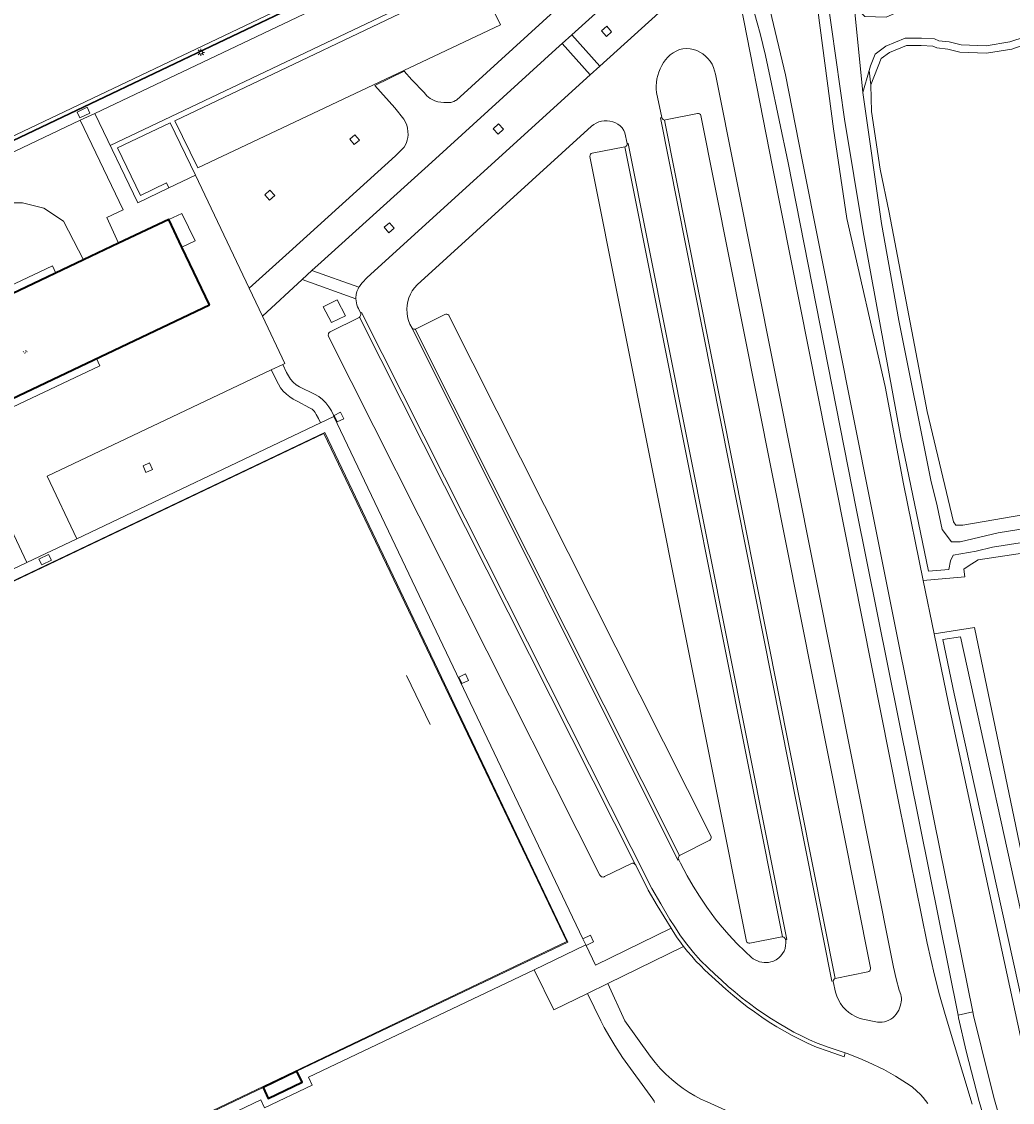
# Model space of a CAD drawing. Header units: metres. Extents: x 229229 to 231729, y 593167 to 595667.
# Tile 17 of 256: x 229773 to 229908, y 593839 to 593986. Entities that reach past the tile are written whole.
import ezdxf
from ezdxf.enums import TextEntityAlignment as Align

# ---------------------------------------------------------------- set-up
doc = ezdxf.new("R2010")
doc.units = ezdxf.units.M
for name, color, linetype, lineweight in [('B-WE-GK-BESCHOEIING_DAMWAND-G', 130, 'GK-BESCHOEIING', 18), ('B-WE-GR-GRAS-GV', 60, 'Continuous', 13), ('B-WE-GR-GROENVOORZIENING-GV', 80, 'Continuous', 18), ('B-WE-IE-TERREINAFSCHEIDING_KUNSTMATIG_HEKWERK-G', 20, 'IE-TERREINAFSCHEIDING-KUNSTMATIG', 18), ('B-WE-KL-ET_LS_OV_LICHTMAST-S', 190, 'Continuous', 25), ('B-WE-OG-BEBOUWING-GV', 7, 'Continuous', 35), ('B-WE-OG-BEBOUWING-T18', 10, 'Continuous', 18), ('B-WE-OG-BEBOUWING_LUIFEL-GV', 7, 'Continuous', 18), ('B-WE-OG-BEBOUWING_SCHUUR-GV', 7, 'Continuous', 35), ('B-WE-OG-TERREIN_CULTUURSCHEIDING-GV', 7, 'Continuous', 18), ('B-WE-OG-TERREIN_ERF-GV', 7, 'Continuous', 18), ('B-WE-OG-WATER-GV', 130, 'Continuous', 18), ('B-WE-OG-WATER_SLOOT-GV', 120, 'Continuous', 18), ('B-WE-OG-WEG-GV', 7, 'Continuous', 18), ('B-WE-VH-VERHARDING_ASFALT-GV', 252, 'Continuous', 18), ('B-WE-VH-VERHARDING_BEDRIJFSVLOERPLAAT-GV', 252, 'Continuous', 18), ('B-WE-VH-VERHARDING_BETON-GV', 252, 'Continuous', 18), ('B-WE-VH-VERHARDING_BETONSTRAATSTEEN-GV', 252, 'Continuous', 18), ('B-WE-VH-VERHARDING_GRASBETONSTEEN-GV', 70, 'Continuous', 18), ('B-WE-VH-VERHARDING_HALFVERHARDING-GV', 252, 'Continuous', 18), ('B-WE-VH-VERHARDING_PUIN-GV', 252, 'Continuous', 18), ('B-WE-VH-VERHARDING_ROOSTER-GV', 252, 'Continuous', 18), ('B-WE-VH-VERHARDING_TEGEL-GV', 252, 'Continuous', 18), ('B-WE-VH-VERHARDING_TEGEL_RUBBER-GV', 252, 'Continuous', 18)]:
    doc.layers.add(name, color=color, linetype=linetype, lineweight=lineweight)
doc.styles.add('NLCS-ISO-M250-T18', font='NLCS-ISO.ttf', dxfattribs={"height": 0.45})
doc.linetypes.add('GK-BESCHOEIING', pattern='A,30,-5,[1,NLCS.SHX,S=1,R=0,X=0,Y=0],-5', length=40)
doc.linetypes.add('IE-TERREINAFSCHEIDING-KUNSTMATIG', pattern='A,4,[82,NLCS.SHX,S=0.75,R=90,X=0,Y=0],4,-2', length=10)

# ---------------------------------------------------------------- blocks, each defined once
blk = doc.blocks.new('SKL-ET_OV_LICHTMAST-SO')
at = {"color": 0, "linetype": 'ByBlock', "lineweight": 18}
for points in [[(-1.25, 0), (-2, 0)], [(-1.41, 1.41), (-0.88, 0.88)], [(0, 2), (0, 1.25)], [(0.88, 0.88), (1.41, 1.41)], [(2, 0), (1.25, 0)], [(-1.41, -1.41), (-0.88, -0.88)], [(0, -1.25), (0, -2)], [(0.88, -0.88), (1.41, -1.41)]]:
    blk.add_lwpolyline(points, dxfattribs=at)
blk.add_circle((0, 0), 1, dxfattribs=at)

msp = doc.modelspace()

# ---------------------------------------------------------------- linework, layer by layer
at = {"layer": 'B-WE-GK-BESCHOEIING_DAMWAND-G'}
msp.add_lwpolyline([(229785.201, 593969.35), (229844.094, 593997.437)], dxfattribs=at)
at = {"layer": 'B-WE-GR-GRAS-GV'}
msp.add_lwpolyline([(229847.563, 593860.581), (229814.381, 593929.985), (229712.435, 593881.429), (229745.565, 593811.903)], close=True, dxfattribs=at)
at = {"layer": 'B-WE-GR-GROENVOORZIENING-GV'}
for points in [[(229911.343, 593839.182), (229899.659, 593893.114), (229897.716, 593902.632), (229896.229, 593909.913), (229893.528, 593923.141), (229891.032, 593936.424), (229885.802, 593959.39), (229883.964, 593971.647), (229881.291, 593992.02)], [(229875.303, 593987.797), (229877.41, 593979.026), (229879.708, 593967.411), (229889.08, 593920.294), (229897.701, 593877.058), (229902.983, 593850.976), (229903.086, 593850.467), (229904.165, 593846.037), (229905.867, 593839.25), (229906.791, 593836.074), (229908.284, 593831.804), (229908.492, 593831.358)]]:
    msp.add_lwpolyline(points, dxfattribs=at)
at = {"layer": 'B-WE-IE-TERREINAFSCHEIDING_KUNSTMATIG_HEKWERK-G'}
for points in [[(229730.395, 593950.19), (229832.756, 593999.017)], [(229814.489, 593930.144), (229712.277, 593881.443)], [(229847.693, 593860.489), (229814.489, 593930.144)], [(229825.671, 593896.91), (229828.88, 593890.212)], [(229810.69, 593842.84), (229847.693, 593860.489)], [(229806.063, 593840.633), (229787.282, 593831.675)]]:
    msp.add_lwpolyline(points, dxfattribs=at)
at = {"layer": 'B-WE-OG-BEBOUWING-GV'}
msp.add_lwpolyline([(229798.729, 593947.581), (229794.975, 593955.473), (229793.184, 593959.237), (229793.179, 593959.247), (229786.345, 593955.997), (229781.561, 593953.722), (229772.745, 593949.529), (229771.018, 593948.707), (229747.746, 593937.639), (229753.295, 593925.972), (229767.602, 593932.776), (229767.984, 593932.958)], close=True, dxfattribs=at)
at = {"layer": 'B-WE-OG-BEBOUWING_LUIFEL-GV'}
msp.add_lwpolyline([(229783.795, 593939.268), (229783.326, 593940.255), (229767.984, 593932.958), (229767.602, 593932.776), (229753.295, 593925.972), (229747.746, 593937.639), (229777.782, 593951.924), (229777.314, 593952.909), (229772.234, 593950.497), (229770.547, 593949.697), (229746.22, 593938.151), (229752.71, 593924.514), (229768.064, 593931.802), (229768.445, 593931.983)], close=True, dxfattribs=at)
at = {"layer": 'B-WE-OG-BEBOUWING_SCHUUR-GV'}
msp.add_lwpolyline([(229810.69, 593842.84), (229806.063, 593840.633), (229806.775, 593839.132), (229811.405, 593841.34)], close=True, dxfattribs=at)
at = {"layer": 'B-WE-OG-TERREIN_CULTUURSCHEIDING-GV'}
for points in [[(229862.492, 593989.659), (229863.969, 593991.542), (229864.532, 593993.806), (229864.454, 593994.828), (229864.301, 593995.119), (229863.995, 593995.259), (229863.681, 593995.378), (229863.358, 593995.475), (229863.03, 593995.55), (229862.698, 593995.603), (229862.358, 593995.633), (229862.017, 593995.64), (229861.676, 593995.623), (229861.336, 593995.582), (229861.001, 593995.518), (229860.737, 593995.446), (229860.481, 593995.35), (229860.235, 593995.232), (229860, 593995.092), (229859.778, 593994.932), (229848.236, 593984.483), (229852.055, 593980.181)], [(229797.173, 593966.283), (229794.03, 593972.73), (229835.32, 593992.433), (229838.48, 593985.864)], [(229853.022, 593985.66), (229853.672, 593984.894), (229852.955, 593984.271), (229852.305, 593985.037)], [(229850.746, 593978.992), (229846.902, 593983.275), (229846.566, 593982.971), (229829.099, 593967.097), (229814.006, 593953.41), (229812.745, 593952.252), (229819.144, 593949.974), (229819.222, 593950.106), (229819.398, 593950.359), (229819.597, 593950.593), (229820.27, 593951.314)], [(229867.843, 593979.116), (229867.737, 593979.58), (229867.58, 593980.029), (229867.374, 593980.457), (229867.121, 593980.86), (229866.825, 593981.233), (229866.492, 593981.568), (229866.123, 593981.864), (229865.723, 593982.117), (229865.298, 593982.325), (229864.852, 593982.484), (229864.374, 593982.586), (229863.886, 593982.615), (229863.399, 593982.569), (229862.924, 593982.451), (229862.473, 593982.261), (229862.064, 593982.024), (229861.683, 593981.744), (229861.333, 593981.425), (229861.02, 593981.071), (229860.746, 593980.685), (229860.503, 593980.265), (229860.291, 593979.829), (229860.112, 593979.378), (229859.968, 593978.915), (229859.858, 593978.443), (229859.789, 593977.981), (229859.759, 593977.515), (229859.768, 593977.049), (229859.816, 593976.585), (229860.501, 593973.182), (229860.555, 593973.051), (229860.647, 593972.943), (229860.705, 593972.901), (229860.906, 593972.837), (229861.039, 593972.847), (229865.414, 593973.727), (229865.543, 593973.718), (229865.663, 593973.673), (229865.782, 593973.576), (229865.86, 593973.443), (229889.024, 593856.962), (229889.033, 593856.823), (229888.996, 593856.688), (229888.916, 593856.575), (229888.804, 593856.495), (229888.672, 593856.456), (229884.216, 593855.543), (229884.118, 593855.493), (229884.037, 593855.42), (229883.967, 593855.312), (229883.936, 593855.204), (229883.93, 593855.092), (229884.245, 593853.654), (229884.411, 593853.117), (229884.635, 593852.601), (229884.916, 593852.113), (229885.249, 593851.661), (229885.631, 593851.248), (229886.041, 593850.894), (229886.486, 593850.586), (229886.961, 593850.328), (229887.462, 593850.123), (229887.982, 593849.973), (229889.958, 593849.558), (229890.277, 593849.538), (229890.595, 593849.554), (229890.91, 593849.606), (229891.217, 593849.693), (229891.513, 593849.815), (229891.803, 593849.975), (229892.073, 593850.169), (229892.318, 593850.393), (229892.535, 593850.644), (229892.722, 593850.918), (229892.866, 593851.184), (229892.989, 593851.46), (229893.09, 593851.746), (229893.168, 593852.038), (229893.222, 593852.335), (229893.244, 593852.584), (229893.239, 593852.834), (229893.208, 593853.082), (229893.15, 593853.325), (229892.947, 593853.942), (229892.515, 593855.481), (229892.15, 593857.055)], [(229855.475, 593969.186), (229855.574, 593969.213), (229855.662, 593969.266), (229855.748, 593969.358), (229855.806, 593969.495), (229855.809, 593969.644), (229855.483, 593971.065), (229855.328, 593971.426), (229855.113, 593971.754), (229854.845, 593972.041), (229854.531, 593972.277), (229854.185, 593972.463), (229853.819, 593972.604), (229853.437, 593972.696), (229853.047, 593972.738), (229852.655, 593972.73), (229852.273, 593972.672), (229851.903, 593972.568), (229851.548, 593972.417), (229851.215, 593972.223), (229850.91, 593971.988), (229827.097, 593950.309), (229826.752, 593949.913), (229826.45, 593949.482), (229826.197, 593949.022), (229825.995, 593948.537), (229825.846, 593948.033), (229825.752, 593947.516), (229825.714, 593946.988), (229825.734, 593946.458), (229825.811, 593945.934), (229825.944, 593945.421), (229826.132, 593944.926), (229826.412, 593944.398), (229826.513, 593944.306), (229826.637, 593944.249), (229826.857, 593944.241), (229826.976, 593944.284), (229830.899, 593946.261), (229831.038, 593946.303), (229831.184, 593946.297), (229831.315, 593946.247), (229831.421, 593946.16), (229831.495, 593946.046), (229867.251, 593874.908), (229867.271, 593874.756), (229867.235, 593874.606), (229867.169, 593874.502), (229867.075, 593874.421), (229863.024, 593872.375), (229862.938, 593872.316), (229862.897, 593872.278), (229862.831, 593872.188), (229862.788, 593872.085), (229862.77, 593871.944), (229862.794, 593871.803), (229862.822, 593871.737), (229863.053, 593871.305), (229863.976, 593869.538), (229864.793, 593868.143), (229865.65, 593866.773), (229866.664, 593865.264), (229867.256, 593864.445), (229867.868, 593863.641), (229868.5, 593862.853), (229869.678, 593861.486), (229870.765, 593860.326), (229871.897, 593859.211), (229872.754, 593858.404), (229873.013, 593858.215), (229873.289, 593858.052), (229873.58, 593857.918), (229873.883, 593857.814), (229874.18, 593857.743), (229874.484, 593857.705), (229874.789, 593857.698), (229875.094, 593857.724), (229875.395, 593857.781), (229875.782, 593857.907), (229876.146, 593858.09), (229876.479, 593858.325), (229876.772, 593858.608), (229877.02, 593858.931), (229877.208, 593859.271), (229877.346, 593859.633), (229877.431, 593860.012), (229877.461, 593860.399), (229877.435, 593860.786), (229877.433, 593860.799), (229877.417, 593860.867), (229877.357, 593860.991), (229877.265, 593861.094), (229877.161, 593861.16), (229877.044, 593861.197), (229876.983, 593861.205), (229876.903, 593861.203), (229872.527, 593860.339), (229872.385, 593860.34), (229872.251, 593860.388), (229872.143, 593860.476), (229872.07, 593860.59), (229850.707, 593967.874), (229850.723, 593968.023), (229850.791, 593968.157), (229850.888, 593968.25), (229851.009, 593968.307)], [(229838.173, 593970.923), (229837.505, 593971.642), (229838.228, 593972.317), (229838.896, 593971.598)], [(229817.894, 593970.231), (229818.61, 593970.818), (229819.232, 593970.098), (229818.515, 593969.51)], [(229806.947, 593961.886), (229806.303, 593962.613), (229807.011, 593963.254), (229807.654, 593962.527)], [(229823.256, 593957.442), (229822.618, 593958.208), (229823.329, 593958.803), (229823.968, 593958.037)], [(229815.022, 593943.276), (229814.975, 593943.466), (229814.992, 593943.595), (229815.019, 593943.666), (229815.107, 593943.789), (229815.232, 593943.875), (229819.174, 593945.859), (229819.249, 593945.908), (229819.286, 593945.94), (229819.347, 593946.015), (229819.391, 593946.101), (229819.422, 593946.251), (229819.402, 593946.403), (229819.373, 593946.475), (229819.087, 593947.06), (229818.971, 593947.317), (229818.879, 593947.583), (229818.812, 593947.857), (229818.769, 593948.135), (229818.752, 593948.416), (229811.415, 593951.031), (229805.982, 593946.042), (229809.057, 593939.576), (229808.781, 593939.445), (229809.286, 593938.356), (229809.525, 593937.868), (229809.828, 593937.417), (229810.19, 593937.012), (229810.604, 593936.66), (229811.062, 593936.368), (229813.107, 593935.38), (229813.665, 593935.036), (229814.181, 593934.631), (229814.648, 593934.172), (229815.061, 593933.663), (229815.414, 593933.111), (229815.702, 593932.522), (229815.716, 593932.325), (229849.754, 593860.95), (229850.781, 593861.422), (229851.183, 593860.537), (229850.181, 593860.054), (229851.48, 593857.343), (229861.779, 593862.403), (229859.89, 593865.503), (229858.663, 593867.589), (229856.955, 593870.995), (229856.923, 593871.059), (229856.836, 593871.165), (229856.721, 593871.241), (229856.657, 593871.266), (229856.538, 593871.287), (229856.361, 593871.259), (229852.706, 593869.457), (229852.645, 593869.425), (229852.512, 593869.392), (229852.375, 593869.401), (229852.301, 593869.425), (229852.17, 593869.51), (229852.076, 593869.635)], [(229814.292, 593947.324), (229816.177, 593948.249), (229817.313, 593946.082), (229815.428, 593945.157)], [(229813.892, 593931.456), (229813.635, 593932.044), (229813.332, 593932.609), (229813.163, 593932.882), (229813.045, 593933.044), (229812.908, 593933.19), (229812.755, 593933.32), (229812.588, 593933.432), (229812.409, 593933.523), (229810.715, 593934.427), (229810.192, 593934.687), (229809.7, 593935.003), (229809.245, 593935.37), (229808.833, 593935.784), (229808.469, 593936.241), (229808.156, 593936.735), (229807.17, 593938.68), (229776.562, 593924.155), (229780.634, 593915.609)], [(229815.759, 593932.465), (229816.663, 593932.908), (229817.074, 593932.018), (229816.17, 593931.575)], [(229790.56, 593925.981), (229790.962, 593925.078), (229790.077, 593924.678), (229789.675, 593925.581)], [(229832.798, 593896.722), (229833.717, 593897.134), (229834.137, 593896.255), (229833.218, 593895.843)]]:
    msp.add_lwpolyline(points, close=True, dxfattribs=at)
for points in [[(229825.419, 593993.926), (229783.095, 593973.746), (229788.961, 593961.499), (229793.206, 593963.547), (229792.881, 593964.245), (229789.323, 593962.521), (229786.184, 593969.043), (229793.368, 593972.468), (229796.825, 593965.293), (229804.171, 593949.848), (229809.624, 593954.781), (229824.133, 593967.961), (229825.356, 593969.112), (229825.522, 593969.429), (229825.656, 593969.762), (229825.758, 593970.105), (229825.827, 593970.457), (229825.862, 593970.814), (229825.857, 593971.263), (229825.798, 593971.709), (229825.686, 593972.144), (229825.522, 593972.563), (229825.31, 593972.959), (229824.07, 593974.506), (229821.322, 593977.557), (229825.352, 593979.494), (229826.386, 593978.323), (229828.047, 593976.589), (229828.236, 593976.366), (229828.443, 593976.159), (229828.666, 593975.97), (229828.905, 593975.8), (229829.156, 593975.65), (229829.536, 593975.473), (229829.935, 593975.341), (229830.347, 593975.257), (229830.766, 593975.222), (229831.186, 593975.237), (229831.45, 593975.21), (229831.714, 593975.228), (229831.844, 593975.254), (229832.112, 593975.346), (229832.358, 593975.484), (229832.471, 593975.57), (229849.932, 593991.488)], [(229769.673, 593961.528), (229773.218, 593961.517), (229776.136, 593960.797), (229778.825, 593959.019), (229781.561, 593953.722), (229786.345, 593955.997), (229784.727, 593959.497), (229786.971, 593960.582), (229781.102, 593972.796), (229729.707, 593948.291)], [(229772.745, 593949.529), (229781.561, 593953.722), (229778.825, 593959.019), (229776.136, 593960.797), (229773.218, 593961.517), (229769.673, 593961.528)], [(229710.378, 593882.135), (229773.789, 593912.348), (229769.838, 593920.693)], [(229896.841, 593838.426), (229896.525, 593838.85), (229896.192, 593839.26), (229895.842, 593839.655), (229895.314, 593840.183), (229894.748, 593840.67), (229894.452, 593840.897), (229892.428, 593842.19), (229890.82, 593843.109), (229888.708, 593844.088), (229887.562, 593844.573), (229885.824, 593845.252), (229885.541, 593845.347), (229885.421, 593844.814), (229883.242, 593845.606), (229881.628, 593846.16), (229880.515, 593846.654), (229879.416, 593847.179), (229878.332, 593847.734), (229877.264, 593848.318), (229876.213, 593848.932), (229875.179, 593849.575), (229874.162, 593850.247), (229873.165, 593850.946), (229872.188, 593851.673), (229871.231, 593852.426), (229870.238, 593853.243), (229869.259, 593854.077), (229868.293, 593854.926), (229867.341, 593855.79), (229866.403, 593856.67), (229865.784, 593857.279), (229865.183, 593857.906), (229864.603, 593858.552), (229864.042, 593859.215), (229863.502, 593859.895), (229853.134, 593854.82), (229855.489, 593849.722), (229858.944, 593844.901), (229859.603, 593844.04), (229860.312, 593843.219), (229861.067, 593842.44), (229861.866, 593841.707), (229862.705, 593841.02), (229863.458, 593840.47), (229864.237, 593839.959), (229865.041, 593839.486), (229865.867, 593839.055), (229866.714, 593838.665), (229872.808, 593835.906)], [(229859.511, 593838.591), (229859.475, 593838.758), (229859.401, 593838.913), (229859.293, 593839.046), (229855.174, 593844.705), (229854.104, 593846.361), (229853.425, 593847.486), (229852.659, 593848.838), (229852.17, 593849.752), (229850.377, 593853.471), (229845.793, 593851.227), (229843.08, 593856.727), (229812.283, 593842.02), (229812.767, 593840.949), (229806.269, 593837.838), (229805.752, 593838.926), (229788.925, 593830.885)]]:
    msp.add_lwpolyline(points, dxfattribs=at)
at = {"layer": 'B-WE-OG-TERREIN_ERF-GV'}
for points in [[(229910.525, 593983.298), (229908.312, 593982.533), (229904.863, 593981.978), (229901.239, 593982.098), (229899.589, 593982.52), (229898.068, 593982.68), (229897.524, 593982.934), (229895.942, 593983.033), (229893.956, 593983.033), (229891.625, 593982.067), (229890.49, 593981.222), (229889.084, 593977.629), (229889.144, 593973.982), (229890.354, 593966.117), (229891.554, 593960.182), (229896.76, 593933.023), (229900.374, 593917.928), (229900.664, 593917.468), (229901.63, 593917.466), (229915.653, 593919.891)], [(229924.676, 593915.859), (229903.717, 593912.738), (229902.364, 593911.882), (229901.78, 593911.452), (229901.882, 593910.416), (229896.229, 593909.913), (229897.716, 593902.632), (229903.204, 593903.483), (229913.117, 593855.959)]]:
    msp.add_lwpolyline(points, dxfattribs=at)
for points in [[(229793.184, 593959.237), (229794.975, 593955.473), (229796.792, 593956.337), (229794.994, 593960.083)], [(229814.292, 593947.324), (229815.428, 593945.157), (229817.313, 593946.082), (229816.177, 593948.249)], [(229777.178, 593912.69), (229776.779, 593913.484), (229775.44, 593912.843), (229775.794, 593912.14), (229775.84, 593912.049)], [(229810.69, 593842.84), (229806.063, 593840.633), (229806.775, 593839.132), (229811.405, 593841.34)]]:
    msp.add_lwpolyline(points, close=True, dxfattribs=at)
at = {"layer": 'B-WE-OG-WATER-GV'}
for points in [[(229911.908, 593994.996), (229907.504, 593995.851), (229901.522, 593994.799), (229897.71, 593992.168), (229895.081, 593988.617), (229891.137, 593986.908), (229888.245, 593986.973), (229887.894, 593987.341), (229886.799, 593988.486), (229887.954, 593976.606), (229888.843, 593979.597), (229889.041, 593980.264), (229889.663, 593981.854), (229891.127, 593982.943), (229893.757, 593984.033), (229895.973, 593984.033), (229897.776, 593983.92), (229898.339, 593983.657), (229899.766, 593983.507), (229901.381, 593983.094), (229904.799, 593982.981), (229908.067, 593983.507), (229910.133, 593984.221)], [(229883.093, 593989.755), (229885.48, 593972.972), (229888.011, 593957.552), (229893.141, 593929.473), (229896.953, 593911.197), (229899.72, 593911.427), (229899.932, 593912.586), (229900.322, 593913.389), (229903.452, 593913.907), (229905.668, 593914.452), (229925.419, 593917.541)], [(229929.362, 593920.134), (229906.451, 593916.414), (229901.267, 593915.174), (229900.972, 593915.174), (229900.065, 593915.174), (229898.826, 593916.865), (229898.112, 593920.134), (229897.248, 593923.629), (229892.867, 593945.432), (229890.501, 593958.715), (229887.954, 593976.606), (229886.799, 593988.486)], [(229910.918, 593858.505), (229901.325, 593902.206), (229898.906, 593901.832), (229900.451, 593894.426), (229913.652, 593834.583)]]:
    msp.add_lwpolyline(points, dxfattribs=at)
at = {"layer": 'B-WE-OG-WATER_SLOOT-GV'}
for points in [[(229881.291, 593992.02), (229883.964, 593971.647), (229885.802, 593959.39), (229891.032, 593936.424), (229893.528, 593923.141), (229896.229, 593909.913), (229901.882, 593910.416), (229901.78, 593911.452), (229902.364, 593911.882), (229903.717, 593912.738), (229924.676, 593915.859)], [(229925.419, 593917.541), (229905.668, 593914.452), (229903.452, 593913.907), (229900.322, 593913.389), (229899.932, 593912.586), (229899.72, 593911.427), (229896.953, 593911.197), (229893.141, 593929.473), (229888.011, 593957.552), (229885.48, 593972.972), (229883.093, 593989.755)], [(229910.133, 593984.221), (229908.067, 593983.507), (229904.799, 593982.981), (229901.381, 593983.094), (229899.766, 593983.507), (229898.339, 593983.657), (229897.776, 593983.92), (229895.973, 593984.033), (229893.757, 593984.033), (229891.127, 593982.943), (229889.663, 593981.854), (229889.041, 593980.264), (229888.843, 593979.597), (229889.084, 593977.629), (229890.49, 593981.222), (229891.625, 593982.067), (229893.956, 593983.033), (229895.942, 593983.033), (229897.524, 593982.934), (229898.068, 593982.68), (229899.589, 593982.52), (229901.239, 593982.098), (229904.863, 593981.978), (229908.312, 593982.533), (229910.525, 593983.298)], [(229915.653, 593919.891), (229901.63, 593917.466), (229900.664, 593917.468), (229900.374, 593917.928), (229896.76, 593933.023), (229891.554, 593960.182), (229890.354, 593966.117), (229889.144, 593973.982), (229889.084, 593977.629), (229888.843, 593979.597), (229887.954, 593976.606), (229890.501, 593958.715), (229892.867, 593945.432), (229897.248, 593923.629), (229898.112, 593920.134), (229898.826, 593916.865), (229900.065, 593915.174), (229900.972, 593915.174), (229901.267, 593915.174), (229906.451, 593916.414), (229929.362, 593920.134)], [(229913.117, 593855.959), (229903.204, 593903.483), (229897.716, 593902.632), (229899.659, 593893.114), (229911.343, 593839.182)], [(229913.652, 593834.583), (229900.451, 593894.426), (229898.906, 593901.832), (229901.325, 593902.206), (229910.918, 593858.505)]]:
    msp.add_lwpolyline(points, dxfattribs=at)
at = {"layer": 'B-WE-OG-WEG-GV'}
for points in [[(229870.872, 593990.881), (229875.619, 593966.452), (229892.889, 593879.471), (229896.756, 593860.336), (229897.243, 593858.156), (229897.763, 593855.984), (229898.458, 593853.291), (229899.204, 593850.612), (229902.889, 593838.345)], [(229905.155, 593834.39), (229903.87, 593838.732), (229902.074, 593845.593), (229901.053, 593850.169), (229900.983, 593850.517), (229895.745, 593876.508), (229887.057, 593919.764), (229877.754, 593966.979), (229875.305, 593978.649), (229875, 593980.157), (229874.673, 593981.66), (229874.323, 593983.158), (229873.951, 593984.651), (229873.556, 593986.138), (229872.214, 593990.917)]]:
    msp.add_lwpolyline(points, dxfattribs=at)
at = {"layer": 'B-WE-VH-VERHARDING_ASFALT-GV'}
for points in [[(229849.932, 593991.488), (229832.471, 593975.57), (229832.358, 593975.484), (229832.112, 593975.346), (229831.844, 593975.254), (229831.714, 593975.228), (229831.45, 593975.21), (229831.186, 593975.237), (229830.766, 593975.222), (229830.347, 593975.257), (229829.935, 593975.341), (229829.536, 593975.473), (229829.156, 593975.65), (229828.905, 593975.8), (229828.666, 593975.97), (229828.443, 593976.159), (229828.236, 593976.366), (229828.047, 593976.589), (229826.386, 593978.323), (229825.352, 593979.494), (229821.322, 593977.557), (229824.07, 593974.506), (229825.31, 593972.959), (229825.522, 593972.563), (229825.686, 593972.144), (229825.798, 593971.709), (229825.857, 593971.263), (229825.862, 593970.814), (229825.827, 593970.457), (229825.758, 593970.105), (229825.656, 593969.762), (229825.522, 593969.429), (229825.356, 593969.112), (229824.133, 593967.961), (229809.624, 593954.781), (229804.171, 593949.848), (229805.982, 593946.042), (229811.415, 593951.031), (229812.745, 593952.252), (229814.006, 593953.41), (229829.099, 593967.097), (229846.566, 593982.971), (229846.902, 593983.275), (229848.236, 593984.483), (229859.778, 593994.932)], [(229862.492, 593989.659), (229852.055, 593980.181), (229850.746, 593978.992), (229820.27, 593951.314), (229819.597, 593950.593), (229819.398, 593950.359), (229819.222, 593950.106), (229819.144, 593949.974), (229819.047, 593949.785), (229818.893, 593949.389), (229818.794, 593948.975), (229818.753, 593948.529), (229818.752, 593948.416), (229818.769, 593948.135), (229818.812, 593947.857), (229818.879, 593947.583), (229818.971, 593947.317), (229819.087, 593947.06), (229819.373, 593946.475), (229819.496, 593946.554), (229859.144, 593867.841), (229860.368, 593865.71), (229861.637, 593863.606), (229862.288, 593862.564), (229863.089, 593861.362), (229863.946, 593860.199), (229864.857, 593859.078), (229865.821, 593858.002), (229866.834, 593856.973), (229867.738, 593856.114), (229868.658, 593855.272), (229869.593, 593854.448), (229870.544, 593853.641), (229871.51, 593852.852), (229872.474, 593852.1), (229873.459, 593851.375), (229874.462, 593850.676), (229875.485, 593850.005), (229876.525, 593849.362), (229877.539, 593848.771), (229878.568, 593848.207), (229879.612, 593847.67), (229880.669, 593847.16), (229881.739, 593846.678), (229883.381, 593846.073), (229885.541, 593845.347), (229885.824, 593845.252), (229887.562, 593844.573), (229888.708, 593844.088), (229890.82, 593843.109), (229892.428, 593842.19), (229894.452, 593840.897), (229894.748, 593840.67), (229895.314, 593840.183), (229895.842, 593839.655), (229896.192, 593839.26), (229896.525, 593838.85), (229896.841, 593838.426)], [(229902.889, 593838.345), (229899.204, 593850.612), (229898.458, 593853.291), (229897.763, 593855.984), (229897.243, 593858.156), (229896.756, 593860.336), (229892.889, 593879.471), (229875.619, 593966.452), (229870.872, 593990.881)], [(229872.214, 593990.917), (229873.556, 593986.138), (229873.951, 593984.651), (229874.323, 593983.158), (229874.673, 593981.66), (229875, 593980.157), (229875.305, 593978.649), (229877.754, 593966.979), (229887.057, 593919.764), (229895.745, 593876.508), (229900.983, 593850.517), (229902.983, 593850.976), (229897.701, 593877.058), (229889.08, 593920.294), (229879.708, 593967.411), (229877.41, 593979.026), (229875.303, 593987.797)], [(229908.492, 593831.358), (229908.284, 593831.804), (229906.791, 593836.074), (229905.867, 593839.25), (229904.165, 593846.037), (229903.086, 593850.467), (229902.983, 593850.976), (229900.983, 593850.517), (229901.053, 593850.169), (229902.074, 593845.593), (229903.87, 593838.732), (229905.155, 593834.39), (229906.098, 593831.454), (229906.192, 593831.487), (229906.594, 593830.542), (229906.8, 593830.132), (229907.035, 593829.736), (229907.295, 593829.357), (229907.581, 593828.997), (229907.891, 593828.657), (229908.196, 593828.363), (229908.519, 593828.089)]]:
    msp.add_lwpolyline(points, dxfattribs=at)
for points in [[(229883.936, 593855.204), (229883.741, 593855.166), (229860.35, 593973.153), (229860.501, 593973.182), (229859.816, 593976.585), (229859.768, 593977.049), (229859.759, 593977.515), (229859.789, 593977.981), (229859.858, 593978.443), (229859.968, 593978.915), (229860.112, 593979.378), (229860.291, 593979.829), (229860.503, 593980.265), (229860.746, 593980.685), (229861.02, 593981.071), (229861.333, 593981.425), (229861.683, 593981.744), (229862.064, 593982.024), (229862.473, 593982.261), (229862.924, 593982.451), (229863.399, 593982.569), (229863.886, 593982.615), (229864.374, 593982.586), (229864.852, 593982.484), (229865.298, 593982.325), (229865.723, 593982.117), (229866.123, 593981.864), (229866.492, 593981.568), (229866.825, 593981.233), (229867.121, 593980.86), (229867.374, 593980.457), (229867.58, 593980.029), (229867.737, 593979.58), (229867.843, 593979.116), (229892.15, 593857.055), (229892.515, 593855.481), (229892.947, 593853.942), (229893.15, 593853.325), (229893.208, 593853.082), (229893.239, 593852.834), (229893.244, 593852.584), (229893.222, 593852.335), (229893.168, 593852.038), (229893.09, 593851.746), (229892.989, 593851.46), (229892.866, 593851.184), (229892.722, 593850.918), (229892.535, 593850.644), (229892.318, 593850.393), (229892.073, 593850.169), (229891.803, 593849.975), (229891.513, 593849.815), (229891.217, 593849.693), (229890.91, 593849.606), (229890.595, 593849.554), (229890.277, 593849.538), (229889.958, 593849.558), (229887.982, 593849.973), (229887.462, 593850.123), (229886.961, 593850.328), (229886.486, 593850.586), (229886.041, 593850.894), (229885.631, 593851.248), (229885.249, 593851.661), (229884.916, 593852.113), (229884.635, 593852.601), (229884.411, 593853.117), (229884.245, 593853.654), (229883.93, 593855.092)], [(229877.433, 593860.799), (229877.435, 593860.786), (229877.461, 593860.399), (229877.431, 593860.012), (229877.346, 593859.633), (229877.208, 593859.271), (229877.02, 593858.931), (229876.772, 593858.608), (229876.479, 593858.325), (229876.146, 593858.09), (229875.782, 593857.907), (229875.395, 593857.781), (229875.094, 593857.724), (229874.789, 593857.698), (229874.484, 593857.705), (229874.18, 593857.743), (229873.883, 593857.814), (229873.58, 593857.918), (229873.289, 593858.052), (229873.013, 593858.215), (229872.754, 593858.404), (229871.897, 593859.211), (229870.765, 593860.326), (229869.678, 593861.486), (229868.5, 593862.853), (229867.868, 593863.641), (229867.256, 593864.445), (229866.664, 593865.264), (229865.65, 593866.773), (229864.793, 593868.143), (229863.976, 593869.538), (229863.053, 593871.305), (229862.822, 593871.737), (229862.703, 593871.677), (229826.412, 593944.398), (229826.132, 593944.926), (229825.944, 593945.421), (229825.811, 593945.934), (229825.734, 593946.458), (229825.714, 593946.988), (229825.752, 593947.516), (229825.846, 593948.033), (229825.995, 593948.537), (229826.197, 593949.022), (229826.45, 593949.482), (229826.752, 593949.913), (229827.097, 593950.309), (229850.91, 593971.988), (229851.215, 593972.223), (229851.548, 593972.417), (229851.903, 593972.568), (229852.273, 593972.672), (229852.655, 593972.73), (229853.047, 593972.738), (229853.437, 593972.696), (229853.819, 593972.604), (229854.185, 593972.463), (229854.531, 593972.277), (229854.845, 593972.041), (229855.113, 593971.754), (229855.328, 593971.426), (229855.483, 593971.065), (229855.809, 593969.644), (229855.916, 593969.649), (229877.58, 593860.831)]]:
    msp.add_lwpolyline(points, close=True, dxfattribs=at)
at = {"layer": 'B-WE-VH-VERHARDING_BEDRIJFSVLOERPLAAT-GV'}
for points in [[(229762.39, 594051.121), (229762.447, 594051.01), (229757.835, 594048.814), (229757.779, 594048.924), (229738.818, 594039.887), (229738.874, 594039.78), (229734.275, 594037.598), (229734.224, 594037.697), (229697.233, 594020.067), (229730.428, 593950.333), (229832.628, 593999.071), (229799.424, 594068.772)], [(229831.979, 593999.301), (229730.658, 593950.981), (229697.867, 594019.832), (229799.192, 594068.139)]]:
    msp.add_lwpolyline(points, close=True, dxfattribs=at)
at = {"layer": 'B-WE-VH-VERHARDING_BETON-GV'}
msp.add_lwpolyline([(229780.693, 593973.925), (229781.059, 593973.121), (229782.428, 593973.768), (229782.061, 593974.572)], close=True, dxfattribs=at)
at = {"layer": 'B-WE-VH-VERHARDING_BETONSTRAATSTEEN-GV'}
for points in [[(229853.022, 593985.66), (229852.305, 593985.037), (229852.955, 593984.271), (229853.672, 593984.894)], [(229848.236, 593984.483), (229846.902, 593983.275), (229850.746, 593978.992), (229852.055, 593980.181)], [(229860.906, 593972.837), (229884.216, 593855.543), (229888.672, 593856.456), (229888.804, 593856.495), (229888.916, 593856.575), (229888.996, 593856.688), (229889.033, 593856.823), (229889.024, 593856.962), (229865.86, 593973.443), (229865.782, 593973.576), (229865.663, 593973.673), (229865.543, 593973.718), (229865.414, 593973.727), (229861.039, 593972.847)], [(229838.173, 593970.923), (229838.896, 593971.598), (229838.228, 593972.317), (229837.505, 593971.642)], [(229860.906, 593972.837), (229860.705, 593972.901), (229860.647, 593972.943), (229860.555, 593973.051), (229860.501, 593973.182), (229860.35, 593973.153), (229883.741, 593855.166), (229883.936, 593855.204), (229883.967, 593855.312), (229884.037, 593855.42), (229884.118, 593855.493), (229884.216, 593855.543)], [(229817.894, 593970.231), (229818.515, 593969.51), (229819.232, 593970.098), (229818.61, 593970.818)], [(229855.475, 593969.186), (229851.009, 593968.307), (229850.888, 593968.25), (229850.791, 593968.157), (229850.723, 593968.023), (229850.707, 593967.874), (229872.07, 593860.59), (229872.143, 593860.476), (229872.251, 593860.388), (229872.385, 593860.34), (229872.527, 593860.339), (229876.903, 593861.203), (229876.983, 593861.205)], [(229855.809, 593969.644), (229855.806, 593969.495), (229855.748, 593969.358), (229855.662, 593969.266), (229855.574, 593969.213), (229855.475, 593969.186), (229876.983, 593861.205), (229877.044, 593861.197), (229877.161, 593861.16), (229877.265, 593861.094), (229877.357, 593860.991), (229877.417, 593860.867), (229877.433, 593860.799), (229877.58, 593860.831), (229855.916, 593969.649)], [(229806.947, 593961.886), (229807.654, 593962.527), (229807.011, 593963.254), (229806.303, 593962.613)], [(229823.256, 593957.442), (229823.968, 593958.037), (229823.329, 593958.803), (229822.618, 593958.208)], [(229812.745, 593952.252), (229811.415, 593951.031), (229818.752, 593948.416), (229818.753, 593948.529), (229818.794, 593948.975), (229818.893, 593949.389), (229819.047, 593949.785), (229819.144, 593949.974)], [(229819.249, 593945.908), (229819.174, 593945.859), (229815.232, 593943.875), (229815.107, 593943.789), (229815.019, 593943.666), (229814.992, 593943.595), (229814.975, 593943.466), (229815.022, 593943.276), (229852.076, 593869.635), (229852.17, 593869.51), (229852.301, 593869.425), (229852.375, 593869.401), (229852.512, 593869.392), (229852.645, 593869.425), (229852.706, 593869.457), (229856.361, 593871.259), (229856.538, 593871.287), (229856.657, 593871.266), (229856.721, 593871.241), (229856.836, 593871.165), (229856.923, 593871.059)], [(229819.373, 593946.475), (229819.402, 593946.403), (229819.422, 593946.251), (229819.391, 593946.101), (229819.347, 593946.015), (229819.286, 593945.94), (229819.249, 593945.908), (229856.923, 593871.059), (229856.955, 593870.995), (229858.663, 593867.589), (229859.89, 593865.503), (229861.779, 593862.403), (229861.929, 593862.162), (229862.532, 593861.237), (229863.17, 593860.336), (229863.502, 593859.895), (229864.042, 593859.215), (229864.603, 593858.552), (229865.183, 593857.906), (229865.784, 593857.279), (229866.403, 593856.67), (229867.341, 593855.79), (229868.293, 593854.926), (229869.259, 593854.077), (229870.238, 593853.243), (229871.231, 593852.426), (229872.188, 593851.673), (229873.165, 593850.946), (229874.162, 593850.247), (229875.179, 593849.575), (229876.213, 593848.932), (229877.264, 593848.318), (229878.332, 593847.734), (229879.416, 593847.179), (229880.515, 593846.654), (229881.628, 593846.16), (229883.242, 593845.606), (229885.421, 593844.814), (229885.541, 593845.347), (229883.381, 593846.073), (229881.739, 593846.678), (229880.669, 593847.16), (229879.612, 593847.67), (229878.568, 593848.207), (229877.539, 593848.771), (229876.525, 593849.362), (229875.485, 593850.005), (229874.462, 593850.676), (229873.459, 593851.375), (229872.474, 593852.1), (229871.51, 593852.852), (229870.544, 593853.641), (229869.593, 593854.448), (229868.658, 593855.272), (229867.738, 593856.114), (229866.834, 593856.973), (229865.821, 593858.002), (229864.857, 593859.078), (229863.946, 593860.199), (229863.089, 593861.362), (229862.288, 593862.564), (229861.637, 593863.606), (229860.368, 593865.71), (229859.144, 593867.841), (229819.496, 593946.554)], [(229826.857, 593944.241), (229862.938, 593872.316), (229863.024, 593872.375), (229867.075, 593874.421), (229867.169, 593874.502), (229867.235, 593874.606), (229867.271, 593874.756), (229867.251, 593874.908), (229831.495, 593946.046), (229831.421, 593946.16), (229831.315, 593946.247), (229831.184, 593946.297), (229831.038, 593946.303), (229830.899, 593946.261), (229826.976, 593944.284)], [(229826.857, 593944.241), (229826.637, 593944.249), (229826.513, 593944.306), (229826.412, 593944.398), (229862.703, 593871.677), (229862.822, 593871.737), (229862.794, 593871.803), (229862.77, 593871.944), (229862.788, 593872.085), (229862.831, 593872.188), (229862.897, 593872.278), (229862.938, 593872.316)], [(229815.759, 593932.465), (229816.17, 593931.575), (229817.074, 593932.018), (229816.663, 593932.908)], [(229790.56, 593925.981), (229789.675, 593925.581), (229790.077, 593924.678), (229790.962, 593925.078)], [(229832.798, 593896.722), (229833.218, 593895.843), (229834.137, 593896.255), (229833.717, 593897.134)], [(229849.754, 593860.95), (229850.156, 593860.107), (229850.181, 593860.054), (229851.183, 593860.537), (229850.781, 593861.422)]]:
    msp.add_lwpolyline(points, close=True, dxfattribs=at)
msp.add_lwpolyline([(229769.838, 593920.693), (229773.789, 593912.348), (229780.634, 593915.609), (229776.562, 593924.155), (229807.17, 593938.68), (229808.781, 593939.445), (229809.057, 593939.576), (229805.982, 593946.042), (229804.171, 593949.848), (229796.825, 593965.293), (229793.206, 593963.547), (229788.961, 593961.499), (229783.095, 593973.746), (229781.102, 593972.796), (229786.971, 593960.582), (229784.727, 593959.497), (229786.345, 593955.997), (229793.179, 593959.247), (229793.184, 593959.237), (229794.994, 593960.083), (229796.792, 593956.337), (229794.975, 593955.473), (229798.729, 593947.581), (229767.984, 593932.958)], dxfattribs=at)
at = {"layer": 'B-WE-VH-VERHARDING_GRASBETONSTEEN-GV'}
for points in [[(229781.102, 593972.796), (229783.095, 593973.746), (229825.419, 593993.926), (229828.668, 593995.476), (229834.638, 593998.322), (229800.134, 594070.817), (229775.975, 594059.301), (229775.726, 594059.847), (229766.364, 594055.384), (229766.634, 594054.839), (229728.86, 594036.833), (229728.591, 594037.361), (229719.091, 594032.859), (229719.35, 594032.321), (229695.194, 594020.774), (229729.707, 593948.291)], [(229734.224, 594037.697), (229733.838, 594038.438), (229738.437, 594040.619), (229738.818, 594039.887), (229757.779, 594048.924), (229757.396, 594049.685), (229762.008, 594051.881), (229762.39, 594051.121), (229799.424, 594068.772), (229832.628, 593999.071), (229730.428, 593950.333), (229697.233, 594020.067)], [(229780.693, 593973.925), (229782.061, 593974.572), (229782.428, 593973.768), (229781.059, 593973.121)], [(229863.502, 593859.895), (229863.17, 593860.336), (229862.532, 593861.237), (229861.929, 593862.162), (229861.779, 593862.403), (229851.48, 593857.343), (229850.181, 593860.054), (229850.156, 593860.107), (229843.08, 593856.727), (229845.793, 593851.227), (229850.377, 593853.471), (229853.134, 593854.82)]]:
    msp.add_lwpolyline(points, close=True, dxfattribs=at)
at = {"layer": 'B-WE-VH-VERHARDING_HALFVERHARDING-GV'}
for points in [[(229797.173, 593966.283), (229838.48, 593985.864), (229835.32, 593992.433), (229794.03, 593972.73)], [(229793.206, 593963.547), (229796.825, 593965.293), (229793.368, 593972.468), (229786.184, 593969.043), (229789.323, 593962.521), (229792.881, 593964.245)], [(229809.286, 593938.356), (229808.781, 593939.445), (229807.17, 593938.68), (229808.156, 593936.735), (229808.469, 593936.241), (229808.833, 593935.784), (229809.245, 593935.37), (229809.7, 593935.003), (229810.192, 593934.687), (229810.715, 593934.427), (229812.409, 593933.523), (229812.588, 593933.432), (229812.755, 593933.32), (229812.908, 593933.19), (229813.045, 593933.044), (229813.163, 593932.882), (229813.332, 593932.609), (229813.635, 593932.044), (229813.892, 593931.456), (229815.716, 593932.325), (229815.702, 593932.522), (229815.414, 593933.111), (229815.061, 593933.663), (229814.648, 593934.172), (229814.181, 593934.631), (229813.665, 593935.036), (229813.107, 593935.38), (229811.062, 593936.368), (229810.604, 593936.66), (229810.19, 593937.012), (229809.828, 593937.417), (229809.525, 593937.868)]]:
    msp.add_lwpolyline(points, close=True, dxfattribs=at)
at = {"layer": 'B-WE-VH-VERHARDING_PUIN-GV'}
msp.add_lwpolyline([(229872.808, 593835.906), (229866.714, 593838.665), (229865.867, 593839.055), (229865.041, 593839.486), (229864.237, 593839.959), (229863.458, 593840.47), (229862.705, 593841.02), (229861.866, 593841.707), (229861.067, 593842.44), (229860.312, 593843.219), (229859.603, 593844.04), (229858.944, 593844.901), (229855.489, 593849.722), (229853.134, 593854.82), (229850.377, 593853.471), (229852.17, 593849.752), (229852.659, 593848.838), (229853.425, 593847.486), (229854.104, 593846.361), (229855.174, 593844.705), (229859.293, 593839.046), (229859.401, 593838.913), (229859.475, 593838.758), (229859.511, 593838.591)], dxfattribs=at)
at = {"layer": 'B-WE-VH-VERHARDING_ROOSTER-GV'}
for points in [[(229780.693, 593973.925), (229781.059, 593973.121), (229782.428, 593973.768), (229782.061, 593974.572)], [(229777.178, 593912.69), (229776.779, 593913.484), (229775.44, 593912.843), (229775.794, 593912.14), (229775.84, 593912.049)]]:
    msp.add_lwpolyline(points, close=True, dxfattribs=at)
at = {"layer": 'B-WE-VH-VERHARDING_TEGEL-GV'}
for points in [[(229815.716, 593932.325), (229813.892, 593931.456), (229780.634, 593915.609), (229773.789, 593912.348), (229710.378, 593882.135), (229744.837, 593809.88), (229782.151, 593827.671), (229782.668, 593826.577), (229789.443, 593829.815), (229788.925, 593830.885), (229805.752, 593838.926), (229806.269, 593837.838), (229812.767, 593840.949), (229812.283, 593842.02), (229843.08, 593856.727), (229850.156, 593860.107), (229849.754, 593860.95)], [(229847.563, 593860.581), (229745.565, 593811.903), (229712.435, 593881.429), (229814.381, 593929.985)], [(229777.178, 593912.69), (229775.84, 593912.049), (229775.794, 593912.14), (229775.44, 593912.843), (229776.779, 593913.484)], [(229810.69, 593842.84), (229811.405, 593841.34), (229806.775, 593839.132), (229806.063, 593840.633)]]:
    msp.add_lwpolyline(points, close=True, dxfattribs=at)
at = {"layer": 'B-WE-VH-VERHARDING_TEGEL_RUBBER-GV'}
msp.add_lwpolyline([(229831.979, 593999.301), (229799.192, 594068.139), (229697.867, 594019.832), (229730.658, 593950.981)], close=True, dxfattribs=at)

# ---------------------------------------------------------------- block references
at = {"layer": 'B-WE-KL-ET_LS_OV_LICHTMAST-S', "xscale": 0.25, "yscale": 0.25, "zscale": 0.25}
msp.add_blockref('SKL-ET_OV_LICHTMAST-SO', (229797.578, 593982.086), dxfattribs=at)

# ---------------------------------------------------------------- texts
at = {"layer": 'B-WE-OG-BEBOUWING-T18', "style": 'NLCS-ISO-M250-T18'}
msp.add_text('1A', height=0.45, rotation=25.4, dxfattribs=at).set_placement((229773.596, 593941.164), align=Align.MIDDLE)

doc.saveas('drawing.dxf')
